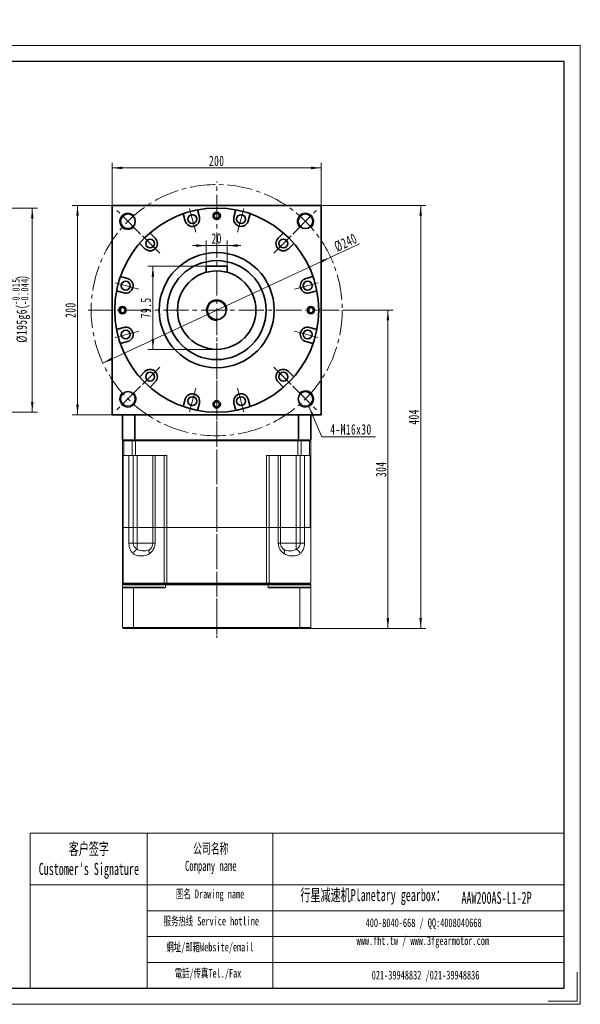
# Model space of a CAD drawing. Header units: millimetres. Extents: x 1957 to 3252, y -88 to 853.
# Tile 3 of 3: x 2716 to 3252, y -88 to 853. Entities that reach past the tile are written whole.
import ezdxf

# ---------------------------------------------------------------- set-up
doc = ezdxf.new("R2010")
doc.units = ezdxf.units.MM
doc.header["$LTSCALE"] = 2
doc.linetypes.add('CENTER', pattern=[10.16, 6.35, -1.27, 1.27, -1.27])
doc.linetypes.add('点画线', pattern=[18, 12, -2, 2, -2])
doc.layers.get('0').update_dxf_attribs({"lineweight": 18})
for name, color, linetype, lineweight in [('3中心线层', 1, 'CENTER', 18), ('7标注层', 4, 'Continuous', 18), ('SLD-0', 7, 'Continuous', 18), ('中心线层', 1, '点画线', 18), ('图框_外框线', 7, 'Continuous', 18), ('尺寸线层', 3, 'Continuous', 18), ('粗实线层', 7, 'Continuous', 35)]:
    doc.layers.add(name, color=color, linetype=linetype, lineweight=lineweight)
doc.styles.add('SLDTEXTSTYLE4', font='txt', dxfattribs={"width": 0.611111})
doc.styles.get("Standard").update_dxf_attribs({"font": 'txt', "width": 0.707})
doc.styles.add('标准', font='txt', dxfattribs={"width": 0.667})
doc.dimstyles.new('a4-1-1.5', dxfattribs={"dimtxt": 4.5, "dimasz": 4.5, "dimexe": 2.25, "dimexo": 0, "dimgap": 0.75, "dimtad": 1, "dimdec": 3, "dimdsep": 46, "dimtxsty": '标准', "dimblk": '_CAXARROW', "dimcen": 0, "dimdle": 6, "dimazin": 2, "dimtfac": 0.707107, "dimtdec": 3, "dimtix": 1, "dimtmove": 2, "dimatfit": 3, "dimfxl": 0, "dimfrac": 2, "dimtolj": 1, "dimtzin": 0, "dimarcsym": 0})

# ---------------------------------------------------------------- blocks, each defined once
blk = doc.blocks.new('*X23')
at = {"layer": '尺寸线层', "linetype": 'Continuous'}
for points in [[(2804.32, 711.03), (2814.22, 712.27), (2814.22, 709.79)], [(3004.32, 711.03), (2994.42, 712.27), (2994.42, 709.79)]]:
    blk.add_hatch(color=0, dxfattribs=at).paths.add_polyline_path(points, flags=0)
at = {"layer": '尺寸线层', "color": 0, "linetype": 'Continuous'}
for p, q in [((2804.32, 675.17), (2804.32, 715.98)), ((3004.32, 675.17), (3004.32, 715.98)), ((2804.32, 711.03), (3004.32, 711.03))]:
    blk.add_line(p, q, dxfattribs=at)
at = {"layer": '尺寸线层', "color": 0, "insert": (2904.32, 717.73), "char_height": 9.9, "width": 30.9812, "attachment_point": 5, "line_spacing_factor": 1.15057, "style": '标准'}
blk.add_mtext('\\T1.1;200', dxfattribs=at)
blk = doc.blocks.new('_CAXARROW')
blk.add_hatch(color=0).paths.add_polyline_path([(0, 0), (-1, 0.125), (-1, -0.125)], flags=0)
blk = doc.blocks.new('*X24')
at = {"layer": '尺寸线层', "linetype": 'Continuous'}
for points in [[(2771.27, 675.17), (2770.04, 665.27), (2772.51, 665.27)], [(2771.27, 475.17), (2770.04, 485.07), (2772.51, 485.07)]]:
    blk.add_hatch(color=0, dxfattribs=at).paths.add_polyline_path(points, flags=0)
at = {"layer": '尺寸线层', "color": 0, "linetype": 'Continuous'}
for p, q in [((2804.32, 675.17), (2766.32, 675.17)), ((2771.27, 475.17), (2771.27, 675.17)), ((2804.32, 475.17), (2766.32, 475.17))]:
    blk.add_line(p, q, dxfattribs=at)
at = {"layer": '尺寸线层', "color": 0, "insert": (2764.57, 575.17), "char_height": 9.9, "width": 30.9812, "attachment_point": 5, "rotation": 90, "line_spacing_factor": 1.15057, "style": '标准'}
blk.add_mtext('\\T1.1;200', dxfattribs=at)
blk = doc.blocks.new('*X25')
at = {"layer": '尺寸线层', "linetype": 'Continuous'}
for points in [[(3013.17, 625.7), (3004.71, 620.41), (3003.67, 622.66)], [(2795.48, 524.65), (2804.98, 527.69), (2803.94, 529.94)]]:
    blk.add_hatch(color=0, dxfattribs=at).paths.add_polyline_path(points, flags=0)
at = {"layer": '尺寸线层', "color": 0, "linetype": 'Continuous'}
blk.add_line((3040.83, 638.54), (2795.48, 524.65), dxfattribs=at)
at = {"layer": '尺寸线层', "color": 0, "insert": (3027.65, 639.64), "char_height": 9.9, "width": 45.9483, "attachment_point": 5, "rotation": 24.90217, "line_spacing_factor": 1.15057, "style": '标准'}
blk.add_mtext('\\T1.1;%%C240', dxfattribs=at)
blk = doc.blocks.new('*X26')
at = {"layer": '尺寸线层', "linetype": 'Continuous'}
blk.add_hatch(color=0, dxfattribs=at).paths.add_polyline_path([(-15.45, 28.83), (-10.39, 20.23), (-12.66, 19.25)], flags=0)
at = {"layer": '尺寸线层', "color": 0, "linetype": 'Continuous'}
blk.add_line((-15.45, 28.83), (-3, 0), dxfattribs=at)
at = {"layer": '尺寸线层', "color": 0}
for p, q in [((-3, 0), (0, 0)), ((0, 0), (48.26, 0)), ((0, 0), (0, 0))]:
    blk.add_line(p, q, dxfattribs=at)
at = {"layer": '尺寸线层', "color": 0, "insert": (4.95, 1.98), "char_height": 9.9, "width": 86.6109, "attachment_point": 7, "line_spacing_factor": 1.15057, "style": '标准'}
blk.add_mtext('\\T1.1;4-M16x30', dxfattribs=at)
blk = doc.blocks.new('*X42')
at = {"layer": '尺寸线层', "color": 0, "char_height": 9.9, "attachment_point": 1, "rotation": 90, "line_spacing_factor": 1.15057, "style": '标准'}
for s, insert, width in [('\\T1.1;{\\H0.707107x;-0.015}', (2708.91, 580.29), 86.3291), ('\\T1.1;)', (2712.93, 604.04), 248.5608), ('\\T1.1;{\\H0.707107x;-0.044}', (2717.26, 580.29), 86.3291), ('\\T1.1;%%C195g6(', (2712.93, 544.1), 248.5608)]:
    blk.add_mtext(s, dxfattribs=dict(at, insert=insert, width=width))
blk = doc.blocks.new('*X41')
at = {"layer": '尺寸线层', "linetype": 'Continuous'}
for points in [[(2728.04, 672.67), (2729.28, 662.77), (2726.81, 662.77)], [(2728.04, 477.67), (2729.28, 487.57), (2726.81, 487.57)]]:
    blk.add_hatch(color=0, dxfattribs=at).paths.add_polyline_path(points, flags=0)
at = {"layer": '尺寸线层', "color": 0, "linetype": 'Continuous'}
for p, q in [((2552.85, 672.67), (2732.99, 672.67)), ((2728.04, 672.67), (2728.04, 477.67)), ((2552.85, 477.67), (2732.99, 477.67))]:
    blk.add_line(p, q, dxfattribs=at)
at = {"layer": '尺寸线层', "color": 0}
blk.add_blockref('*X42', (0, 0), dxfattribs=at)
blk = doc.blocks.new('*X44')
at = {"layer": '尺寸线层', "linetype": 'Continuous'}
for points in [[(2843.35, 617.17), (2844.59, 607.27), (2842.12, 607.27)], [(2843.35, 537.67), (2844.59, 547.57), (2842.12, 547.57)]]:
    blk.add_hatch(color=0, dxfattribs=at).paths.add_polyline_path(points, flags=0)
at = {"layer": '尺寸线层', "color": 0, "linetype": 'Continuous'}
for p, q in [((2894.32, 617.17), (2838.4, 617.17)), ((2843.35, 617.17), (2843.35, 537.67)), ((2904.32, 537.67), (2838.4, 537.67))]:
    blk.add_line(p, q, dxfattribs=at)
at = {"layer": '尺寸线层', "color": 0, "insert": (2836.65, 577.42), "char_height": 9.9, "width": 36.7278, "attachment_point": 5, "rotation": 90, "line_spacing_factor": 1.15057, "style": '标准'}
blk.add_mtext('\\T1.1;79.5', dxfattribs=at)
blk = doc.blocks.new('*X45')
at = {"layer": '尺寸线层', "linetype": 'Continuous'}
for points in [[(2894.32, 636.83), (2884.42, 635.59), (2884.42, 638.07)], [(2914.32, 636.83), (2924.22, 635.59), (2924.22, 638.07)]]:
    blk.add_hatch(color=0, dxfattribs=at).paths.add_polyline_path(points, flags=0)
at = {"layer": '尺寸线层', "color": 0, "linetype": 'Continuous'}
for p, q in [((2894.32, 617.07), (2894.32, 641.78)), ((2914.32, 617.07), (2914.32, 641.78)), ((2927.52, 636.83), (2881.12, 636.83))]:
    blk.add_line(p, q, dxfattribs=at)
at = {"layer": '尺寸线层', "color": 0, "insert": (2904.32, 643.53), "char_height": 9.9, "width": 19.9096, "attachment_point": 5, "line_spacing_factor": 1.15057, "style": '标准'}
blk.add_mtext('\\T1.1;20', dxfattribs=at)
blk = doc.blocks.new('*X51')
at = {"layer": '尺寸线层', "linetype": 'Continuous'}
for points in [[(3099.3, 675.17), (3098.06, 665.27), (3100.53, 665.27)], [(3099.3, 271.17), (3098.06, 281.07), (3100.53, 281.07)]]:
    blk.add_hatch(color=0, dxfattribs=at).paths.add_polyline_path(points, flags=0)
at = {"layer": '尺寸线层', "color": 0, "linetype": 'Continuous'}
for p, q in [((3004.32, 675.17), (3104.25, 675.17)), ((3099.3, 271.17), (3099.3, 675.17)), ((2993.52, 271.17), (3104.25, 271.17))]:
    blk.add_line(p, q, dxfattribs=at)
at = {"layer": '尺寸线层', "color": 0, "insert": (3092.78, 473.17), "char_height": 9.9, "width": 28.7317, "attachment_point": 5, "rotation": 90, "line_spacing_factor": 1.15057, "style": '标准'}
blk.add_mtext('\\T1.1;404', dxfattribs=at)
blk = doc.blocks.new('*X52')
at = {"layer": '尺寸线层', "linetype": 'Continuous'}
for points in [[(3067.97, 575.17), (3069.21, 565.27), (3066.74, 565.27)], [(3067.97, 271.17), (3069.21, 281.07), (3066.74, 281.07)]]:
    blk.add_hatch(color=0, dxfattribs=at).paths.add_polyline_path(points, flags=0)
at = {"layer": '尺寸线层', "color": 0, "linetype": 'Continuous'}
for p, q in [((3027.32, 575.17), (3072.92, 575.17)), ((3067.97, 575.17), (3067.97, 271.17)), ((2993.52, 271.17), (3072.92, 271.17))]:
    blk.add_line(p, q, dxfattribs=at)
at = {"layer": '尺寸线层', "color": 0, "insert": (3061.46, 423.17), "char_height": 9.9, "width": 28.2915, "attachment_point": 5, "rotation": 90, "line_spacing_factor": 1.15057, "style": '标准'}
blk.add_mtext('\\T1.1;304', dxfattribs=at)

msp = doc.modelspace()

# ---------------------------------------------------------------- linework, layer by layer
at = {"color": 7, "linetype": 'Continuous', "lineweight": 15}
for p, q in [((2815.1241, 451.175), (2814.3241, 450.375)), ((2815.6285, 450.375), (2814.3241, 450.375)), ((2814.3241, 436.175), (2814.3241, 450.375)), ((2815.1241, 451.175), (2816.2198, 451.175)), ((2815.6285, 450.375), (2816.2198, 451.175)), ((2823.4966, 450.375), (2815.6285, 450.375)), ((2815.6285, 450.375), (2815.6285, 436.175)), ((2816.2198, 451.175), (2824.0355, 451.175)), ((2823.4966, 450.375), (2824.0355, 451.175)), ((2823.4966, 436.175), (2823.4966, 450.375)), ((2826.8645, 450.375), (2823.4966, 450.375)), ((2824.0355, 451.175), (2826.8645, 451.175)), ((2826.8645, 450.375), (2826.8645, 451.175)), ((2826.8645, 451.175), (2981.7838, 451.175)), ((2826.8645, 450.375), (2826.8645, 436.175)), ((2981.7838, 450.375), (2826.8645, 450.375)), ((2981.7838, 450.375), (2981.7838, 451.175)), ((2981.7838, 451.175), (2984.6127, 451.175)), ((2981.7838, 436.175), (2981.7838, 450.375)), ((2985.1516, 450.375), (2981.7838, 450.375)), ((2985.1516, 450.375), (2984.6127, 451.175)), ((2984.6127, 451.175), (2992.4285, 451.175)), ((2985.1516, 450.375), (2985.1516, 436.175)), ((2993.0198, 450.375), (2985.1516, 450.375)), ((2993.0198, 450.375), (2992.4285, 451.175)), ((2992.4285, 451.175), (2993.5241, 451.175)), ((2993.0198, 436.175), (2993.0198, 450.375)), ((2994.3241, 450.375), (2993.0198, 450.375)), ((2994.3241, 450.375), (2993.5241, 451.175)), ((2994.3241, 450.375), (2994.3241, 436.175)), ((2815.6285, 436.175), (2814.3241, 436.175)), ((2814.3241, 367.675), (2814.3241, 436.175)), ((2814.9651, 436.175), (2814.9651, 367.675)), ((2815.6285, 436.175), (2823.4966, 436.175)), ((2820.4276, 367.675), (2820.4276, 436.175)), ((2826.8645, 436.175), (2823.4966, 436.175)), ((2824.5201, 436.175), (2824.5201, 367.675)), ((2856.5617, 436.175), (2826.8645, 436.175)), ((2828.3101, 436.175), (2828.3101, 367.675)), ((2843.3101, 367.675), (2843.3101, 436.175)), ((2845.4376, 436.175), (2845.4376, 367.675)), ((2854.1123, 367.675), (2854.1123, 436.175)), ((2856.5617, 436.175), (2856.5617, 367.675)), ((2981.7838, 436.175), (2952.0866, 436.175)), ((2952.0866, 367.675), (2952.0866, 436.175)), ((2954.5359, 436.175), (2954.5359, 367.675)), ((2963.2106, 367.675), (2963.2106, 436.175)), ((2965.3381, 436.175), (2965.3381, 367.675)), ((2980.3381, 436.175), (2980.3381, 367.675)), ((2985.1516, 436.175), (2981.7838, 436.175)), ((2984.1282, 367.675), (2984.1282, 436.175)), ((2985.1516, 436.175), (2993.0198, 436.175)), ((2988.2207, 436.175), (2988.2207, 367.675)), ((2994.3241, 436.175), (2993.0198, 436.175)), ((2993.6831, 367.675), (2993.6831, 436.175)), ((2994.3241, 436.175), (2994.3241, 367.675)), ((2814.3241, 314.475), (2814.3241, 367.675)), ((2814.3241, 367.675), (2814.9651, 367.675)), ((2814.9651, 367.675), (2814.3241, 367.675)), ((2814.9651, 367.675), (2814.9651, 314.475)), ((2814.9651, 367.675), (2820.4276, 367.675)), ((2820.4276, 367.675), (2814.9651, 367.675)), ((2820.4276, 352.675), (2820.4276, 367.675)), ((2820.4276, 367.675), (2824.5201, 367.675)), ((2824.5201, 367.675), (2820.4276, 367.675)), ((2824.5201, 367.675), (2824.5201, 352.675)), ((2828.3101, 367.675), (2824.5201, 367.675)), ((2824.5201, 367.675), (2828.3101, 367.675)), ((2828.3101, 352.675), (2828.3101, 367.675)), ((2843.3101, 367.675), (2828.3101, 367.675)), ((2828.3101, 367.675), (2843.3101, 367.675)), ((2843.3101, 352.675), (2843.3101, 367.675)), ((2843.3101, 367.675), (2845.4376, 367.675)), ((2845.4376, 367.675), (2843.3101, 367.675)), ((2845.4376, 367.675), (2845.4376, 352.675)), ((2845.4376, 367.675), (2854.1123, 367.675)), ((2854.1123, 367.675), (2845.4376, 367.675)), ((2854.1123, 314.475), (2854.1123, 367.675)), ((2854.1123, 367.675), (2856.5617, 367.675)), ((2856.5617, 367.675), (2854.1123, 367.675)), ((2856.5617, 367.675), (2856.5617, 314.475)), ((2856.5617, 367.675), (2952.0866, 367.675)), ((2952.0866, 367.675), (2856.5617, 367.675)), ((2952.0866, 314.475), (2952.0866, 367.675)), ((2952.0866, 367.675), (2954.5359, 367.675)), ((2954.5359, 367.675), (2952.0866, 367.675)), ((2954.5359, 367.675), (2954.5359, 314.475)), ((2954.5359, 367.675), (2963.2106, 367.675)), ((2963.2106, 367.675), (2954.5359, 367.675)), ((2963.2106, 352.675), (2963.2106, 367.675)), ((2963.2106, 367.675), (2965.3381, 367.675)), ((2965.3381, 367.675), (2963.2106, 367.675)), ((2965.3381, 367.675), (2965.3381, 352.675)), ((2980.3381, 367.675), (2965.3381, 367.675)), ((2965.3381, 367.675), (2980.3381, 367.675)), ((2980.3381, 352.675), (2980.3381, 367.675)), ((2984.1282, 367.675), (2980.3381, 367.675)), ((2980.3381, 367.675), (2984.1282, 367.675)), ((2984.1282, 352.675), (2984.1282, 367.675)), ((2984.1282, 367.675), (2988.2207, 367.675)), ((2988.2207, 367.675), (2984.1282, 367.675)), ((2988.2207, 367.675), (2988.2207, 352.675)), ((2988.2207, 367.675), (2994.3241, 367.675)), ((2993.6831, 367.675), (2988.2207, 367.675)), ((2994.3241, 314.475), (2994.3241, 367.675)), ((2820.4276, 352.675), (2824.5201, 352.675)), ((2824.5201, 352.675), (2828.3101, 352.675)), ((2828.3101, 352.675), (2843.3101, 352.675)), ((2828.3101, 352.675), (2828.3101, 346.6551)), ((2845.4376, 352.675), (2843.3101, 352.675)), ((2963.2106, 352.675), (2965.3381, 352.675)), ((2965.3381, 352.675), (2980.3381, 352.675)), ((2980.3381, 352.675), (2980.3381, 346.6551)), ((2980.3381, 352.675), (2984.1282, 352.675)), ((2988.2207, 352.675), (2984.1282, 352.675)), ((2814.3241, 314.475), (2814.9651, 314.475)), ((2814.3241, 314.475), (2815.1241, 313.675)), ((2814.3241, 312.875), (2814.3241, 309.875)), ((2855.2706, 312.875), (2814.3241, 312.875)), ((2814.9651, 314.475), (2854.1123, 314.475)), ((2814.9651, 314.475), (2815.6626, 313.675)), ((2815.1241, 313.675), (2855.4749, 313.675)), ((2815.1241, 310.675), (2825.2545, 310.675)), ((2854.5042, 313.675), (2815.6626, 313.675)), ((2825.2545, 310.675), (2853.8305, 310.675)), ((2854.1123, 314.475), (2856.5617, 314.475)), ((2854.1123, 314.475), (2854.5042, 313.675)), ((2855.2706, 309.875), (2855.2706, 312.875)), ((2953.3777, 312.875), (2855.2706, 312.875)), ((2855.4749, 313.675), (2953.1734, 313.675)), ((2856.5617, 314.475), (2952.0866, 314.475)), ((2856.5617, 314.475), (2856.5617, 313.675)), ((2952.0866, 313.675), (2856.5617, 313.675)), ((2952.0866, 314.475), (2954.5359, 314.475)), ((2952.0866, 313.675), (2952.0866, 314.475)), ((2953.1734, 313.675), (2993.5241, 313.675)), ((2953.3777, 312.875), (2953.3777, 309.875)), ((2994.3241, 312.875), (2953.3777, 312.875)), ((2954.144, 313.675), (2954.5359, 314.475)), ((2993.5241, 313.675), (2954.144, 313.675)), ((2954.5359, 314.475), (2994.3241, 314.475)), ((2954.8178, 310.675), (2983.3937, 310.675)), ((2983.3937, 310.675), (2993.5241, 310.675)), ((2994.3241, 309.875), (2994.3241, 312.875)), ((2814.3241, 309.875), (2814.3241, 271.975)), ((2824.9516, 309.875), (2814.3241, 309.875)), ((2824.9516, 271.975), (2824.9516, 309.875)), ((2855.2706, 309.875), (2824.9516, 309.875)), ((2983.6967, 309.875), (2953.3777, 309.875)), ((2983.6967, 309.875), (2983.6967, 271.975)), ((2994.3241, 309.875), (2983.6967, 309.875)), ((2994.3241, 271.975), (2994.3241, 309.875)), ((2814.3241, 271.975), (2824.9516, 271.975)), ((2825.2545, 271.175), (2815.1241, 271.175)), ((2824.9516, 271.975), (2983.6967, 271.975)), ((2983.3937, 271.175), (2825.2545, 271.175)), ((2993.5241, 271.175), (2983.3937, 271.175)), ((2983.6967, 271.975), (2994.3241, 271.975))]:
    msp.add_line(p, q, dxfattribs=at)
for p, q in [((2994.3241, 451.175), (2814.3241, 451.175)), ((2837.7682, 75.5253), (2837.7682, -72.5204))]:
    msp.add_line(p, q)
for centre, radius, start, end in [((2830.9676, 340.174), 7.0047, 112.2952665, 159.3718253), ((2842.9082, 344.5483), 3.3657, 141.2467564, 214.5020006), ((2965.74, 344.5483), 3.3657, 325.4979994, 38.7532436), ((2977.6807, 340.174), 7.0047, 20.6281747, 67.7047335), ((2904.3241, 399.875), 102.5, 240.4869949, 241.4078774), ((2904.3241, 399.875), 102.5, 298.5921226, 299.5130051)]:
    msp.add_arc(centre, radius, start, end, dxfattribs=at)
for points, knots in [([(2824.412, 342.6418), (2824.157, 342.8808), (2823.5509, 343.4487), (2822.6938, 344.546), (2821.8897, 345.9183), (2821.25, 347.452), (2820.7837, 349.0981), (2820.4857, 350.8583), (2820.4469, 352.0695), (2820.4276, 352.675)], [0, 0, 0, 0, 1.25141625, 2.97427121, 4.69583669, 6.30778862, 7.91856099, 9.5177262, 11.11631517, 11.11631517, 11.11631517, 11.11631517]), ([(2824.5201, 352.675), (2824.5703, 352.0455), (2824.6289, 351.3103), (2825.0845, 349.9293), (2825.9056, 348.4855), (2827.1917, 347.3177), (2828.0688, 346.798), (2828.3101, 346.6551)], [0, 0, 0, 0, 1.7180794, 2.00681349, 4.12606595, 6.54573143, 7.46399079, 7.46399079, 7.46399079, 7.46399079]), ([(2845.4376, 352.675), (2845.431, 352.3786), (2845.4093, 351.4138), (2845.1355, 349.8004), (2844.5126, 347.9282), (2843.6108, 346.2356), (2842.2148, 344.3192), (2840.9495, 343.299), (2840.1345, 342.6418)], [0, 0, 0, 0, 0.83100156, 2.70515334, 4.58063208, 6.47071414, 8.36263912, 11.78658051, 11.78658051, 11.78658051, 11.78658051]), ([(2840.2835, 346.6551), (2840.7433, 347.0419), (2841.4416, 347.6293), (2842.2547, 348.7889), (2842.8435, 349.9411), (2843.1795, 351.1121), (2843.2979, 352.0942), (2843.3064, 352.497), (2843.3101, 352.675)], [0, 0, 0, 0, 2.17534723, 3.30338679, 4.42914988, 5.95037081, 6.52705842, 6.98357783, 6.98357783, 6.98357783, 6.98357783]), ([(2968.5137, 342.6418), (2968.1939, 342.8808), (2967.4337, 343.4487), (2966.3189, 344.546), (2965.2449, 345.9183), (2964.3676, 347.452), (2963.7159, 349.0981), (2963.2938, 350.8583), (2963.2383, 352.0695), (2963.2106, 352.675)], [0, 0, 0, 0, 1.32730253, 3.15463196, 4.98059372, 6.69029493, 8.39874505, 10.09488414, 11.79041206, 11.79041206, 11.79041206, 11.79041206]), ([(2965.3381, 352.675), (2965.3812, 352.0455), (2965.4315, 351.3103), (2965.8166, 349.9293), (2966.5012, 348.4855), (2967.523, 347.3177), (2968.1831, 346.798), (2968.3647, 346.6551)], [0, 0, 0, 0, 1.60705195, 1.87712717, 3.85942717, 6.1227266, 6.98164529, 6.98164529, 6.98164529, 6.98164529]), ([(2980.3381, 346.6551), (2980.9426, 347.0419), (2981.8606, 347.6293), (2982.8663, 348.7889), (2983.5795, 349.9411), (2983.9751, 351.1121), (2984.1138, 352.0942), (2984.1238, 352.497), (2984.1282, 352.675)], [0, 0, 0, 0, 2.3258383, 3.53191591, 4.73555957, 6.36201895, 6.97860195, 7.46670349, 7.46670349, 7.46670349, 7.46670349]), ([(2988.2207, 352.675), (2988.216, 352.3786), (2988.2007, 351.4138), (2988.0086, 349.8004), (2987.5657, 347.9282), (2986.9106, 346.2356), (2985.8759, 344.3192), (2984.8786, 343.299), (2984.2363, 342.6418)], [0, 0, 0, 0, 0.78341873, 2.55025728, 4.31834682, 6.10020348, 7.88379756, 11.11168535, 11.11168535, 11.11168535, 11.11168535]), ([(2840.1345, 342.6418), (2839.6693, 342.344), (2838.7384, 341.7483), (2836.8513, 340.9917), (2834.5201, 340.5014), (2832.1037, 340.4004), (2830.0284, 340.467), (2828.2355, 340.712), (2826.4889, 341.2507), (2825.2151, 341.9662), (2824.5596, 342.5176), (2824.412, 342.6418)], [0, 0, 0, 0, 1.45520559, 2.91154067, 5.61681055, 8.32949888, 10.21171253, 12.09272918, 14.08851505, 16.08034811, 16.65956975, 16.65956975, 16.65956975, 16.65956975]), ([(2828.3101, 346.6551), (2828.4236, 346.5804), (2828.958, 346.2285), (2830.0201, 345.7948), (2832.0884, 345.3763), (2834.4172, 345.2949), (2836.7093, 345.3796), (2838.5387, 345.6288), (2839.723, 346.3254), (2840.2835, 346.6551)], [0, 0, 0, 0, 0.37086152, 1.74660437, 3.15894507, 6.23308277, 8.36767356, 10.52459019, 12.4631246, 12.4631246, 12.4631246, 12.4631246]), ([(2968.3647, 346.6551), (2968.4698, 346.5804), (2968.9648, 346.2285), (2969.8905, 345.7948), (2971.6019, 345.3763), (2973.6202, 345.2949), (2976.1396, 345.3796), (2978.3924, 345.6288), (2979.713, 346.3254), (2980.3381, 346.6551)], [0, 0, 0, 0, 0.37081941, 1.74640602, 3.15858632, 6.2323749, 8.36672328, 10.52339495, 12.46170921, 12.46170921, 12.46170921, 12.46170921]), ([(2984.2363, 342.6418), (2983.8586, 342.344), (2983.1031, 341.7483), (2981.501, 340.9917), (2979.4111, 340.5014), (2977.0833, 340.4004), (2974.9539, 340.467), (2973.0205, 340.712), (2971.0328, 341.2507), (2969.5093, 341.9662), (2968.6968, 342.5176), (2968.5137, 342.6418)], [0, 0, 0, 0, 1.45519647, 2.91152242, 5.61677535, 8.32944667, 10.21164853, 12.09265338, 14.08842675, 16.08024732, 16.65946534, 16.65946534, 16.65946534, 16.65946534])]:
    msp.add_open_spline(points, degree=3, knots=knots, dxfattribs=at)
for points in [[(2814.3241, 312.875), (2815.1241, 313.675)], [(2815.1241, 310.675), (2814.3241, 309.875)], [(2825.2545, 310.675), (2824.9516, 309.875)], [(2855.2706, 312.875), (2855.4749, 313.675)], [(2953.1734, 313.675), (2953.3777, 312.875)], [(2983.6967, 309.875), (2983.3937, 310.675)], [(2993.5241, 313.675), (2994.3241, 314.475)], [(2993.5241, 313.675), (2994.3241, 312.875)], [(2994.3241, 309.875), (2993.5241, 310.675)], [(2814.3241, 271.975), (2815.1241, 271.175)], [(2825.2545, 271.175), (2824.9516, 271.975)], [(2983.3937, 271.175), (2983.6967, 271.975)], [(2993.5241, 271.175), (2994.3241, 271.975)]]:
    msp.add_open_spline(points, degree=1, dxfattribs=at)
at = {"layer": '3中心线层'}
msp.add_line((2904.3241, 563.9761), (2904.3241, 262.3062), dxfattribs=at)
at = {"layer": '7标注层', "color": 0}
msp.add_line((2726.0908, 75.5253), (2726.0908, -72.4951), dxfattribs=at)
at = {"layer": '中心线层'}
for p, q in [((2904.3241, 265.1746), (2904.3241, 698.175)), ((2831.6397, 647.8594), (2808.2676, 671.2314)), ((2878.3128, 672.2505), (2884.3728, 649.6345)), ((2930.3354, 672.2505), (2924.2755, 649.6345)), ((2977.0085, 647.8594), (3000.3806, 671.2314)), ((2833.2599, 646.2392), (2849.816, 629.6831)), ((2975.3884, 646.2392), (2958.8323, 629.6831)), ((2807.2486, 601.1863), (2829.8646, 595.1263)), ((3001.3997, 601.1863), (2978.7836, 595.1263)), ((2781.3241, 575.175), (3027.3241, 575.175)), ((2807.2486, 549.1636), (2829.8646, 555.2236)), ((3001.3997, 549.1636), (2978.7836, 555.2236)), ((2833.2599, 504.1107), (2849.816, 520.6668)), ((2975.3884, 504.1107), (2958.8323, 520.6668)), ((2831.6397, 502.4906), (2808.2676, 479.1185)), ((2878.3128, 478.0994), (2884.3728, 500.7154)), ((2930.3354, 478.0994), (2924.2755, 500.7154)), ((2977.0085, 502.4906), (3000.3806, 479.1185))]:
    msp.add_line(p, q, dxfattribs=at)
msp.add_circle((2904.3241, 575.175), 120, dxfattribs=at)
at = {"layer": '图框_外框线'}
for p, q in [((2726.0908, 75.5253), (2837.7682, 75.5253)), ((2837.7682, 75.5253), (2837.7682, -72.4951)), ((2837.7682, 75.5253), (3236.4886, 75.5253)), ((2958.0931, 75.5253), (2958.0931, -72.4951)), ((2726.0908, 26.1308), (2837.7682, 26.1308)), ((2837.7682, 26.1308), (3236.4886, 26.1308)), ((2837.7682, 1.4335), (3236.4886, 1.4335)), ((2837.7682, -23.2637), (3236.4886, -23.2637)), ((2837.7682, -47.961), (3236.4886, -47.961))]:
    msp.add_line(p, q, dxfattribs=at)
at = {"layer": '图框_外框线', "color": 3}
msp.add_lwpolyline([(1956.7332, -87.9138), (3251.9073, -87.9138), (3251.9073, 827.9593), (1956.7332, 827.9593)], close=True, dxfattribs=at)
at = {"layer": '图框_外框线', "color": 3, "lineweight": 25}
msp.add_lwpolyline([(2033.8269, -72.4951), (3236.4886, -72.4951), (3236.4886, 812.5406), (2033.8269, 812.5406)], close=True, dxfattribs=at)
at = {"layer": '图框_外框线', "color": 3}
msp.add_lwpolyline([(3248.8236, -57.0764), (3248.8236, -84.8301), (3221.0699, -84.8301)], dxfattribs=at)
at = {"layer": '粗实线层'}
for p, q in [((2887.7919, 663.92), (2886.1955, 669.8777)), ((2920.8564, 663.92), (2922.4527, 669.8777)), ((2874.2689, 660.2965), (2872.6726, 666.2542)), ((2934.3793, 660.2965), (2935.9757, 666.2542)), ((2845.6343, 643.7643), (2841.2729, 648.1256)), ((2963.014, 643.7643), (2967.3753, 648.1256)), ((2835.7348, 633.8648), (2831.3735, 638.2261)), ((2972.9135, 633.8648), (2977.2748, 638.2261)), ((2914.3241, 617.175), (2894.3241, 617.175)), ((2894.3241, 617.175), (2894.3241, 611.317)), ((2914.3241, 617.175), (2914.3241, 611.317)), ((2819.2025, 605.2301), (2813.2449, 606.8265)), ((2989.4457, 605.2301), (2995.4034, 606.8265)), ((2815.5791, 591.7072), (2809.6214, 593.3035)), ((2993.0692, 591.7072), (2999.0268, 593.3035)), ((2815.5791, 558.6427), (2809.6214, 557.0464)), ((2993.0692, 558.6427), (2999.0268, 557.0464)), ((2819.2025, 545.1198), (2813.2449, 543.5234)), ((2989.4457, 545.1198), (2995.4034, 543.5234)), ((2835.7348, 516.4851), (2831.3735, 512.1238)), ((2972.9135, 516.4851), (2977.2748, 512.1238)), ((2845.6343, 506.5856), (2841.2729, 502.2243)), ((2963.014, 506.5856), (2967.3753, 502.2243)), ((2874.2689, 490.0534), (2872.6726, 484.0957)), ((2934.3793, 490.0534), (2935.9757, 484.0957)), ((2887.7919, 486.4299), (2886.1955, 480.4722)), ((2920.8564, 486.4299), (2922.4527, 480.4722)), ((2814.3241, 475.175), (2814.3241, 451.175)), ((2826.0346, 451.175), (2826.0346, 475.175)), ((2982.6137, 451.175), (2982.6137, 475.175)), ((2994.3241, 451.175), (2994.3241, 475.175))]:
    msp.add_line(p, q, dxfattribs=at)
msp.add_lwpolyline([(2804.3241, 475.175), (2804.3241, 675.175), (3004.3241, 675.175), (3004.3241, 475.175)], close=True, dxfattribs=at)
for centre, radius in [((2904.3241, 575.175), 97.5), ((2904.3241, 665.175), 3.5), ((2819.4713, 660.0278), 7), ((2881.0304, 662.1083), 4.25), ((2904.3241, 665.175), 2.5), ((2927.6178, 662.1083), 4.25), ((2989.1769, 660.0278), 7), ((2840.6845, 638.8146), 4.25), ((2967.9637, 638.8146), 4.25), ((2904.3241, 575.175), 55), ((2904.3241, 575.175), 47.25), ((2904.3241, 575.175), 37.5), ((2817.3908, 598.4687), 4.25), ((2991.2574, 598.4687), 4.25), ((2904.3241, 575.175), 9), ((2814.3241, 575.175), 3.5), ((2814.3241, 575.175), 2.5), ((2994.3241, 575.175), 3.5), ((2994.3241, 575.175), 2.5), ((2817.3908, 551.8812), 4.25), ((2991.2574, 551.8812), 4.25), ((2840.6845, 511.5353), 4.25), ((2967.9637, 511.5353), 4.25), ((2819.4713, 490.3221), 7), ((2881.0304, 488.2416), 4.25), ((2927.6178, 488.2416), 4.25), ((2989.1769, 490.3221), 7), ((2904.3241, 485.175), 3.5), ((2904.3241, 485.175), 2.5)]:
    msp.add_circle(centre, radius, dxfattribs=at)
at = {"layer": '粗实线层', "lineweight": 18}
for centre, radius, start, end in [((2819.4713, 660.0278), 8, 43.0897868, 315), ((2904.3241, 665.175), 3, 358.4228528, 270), ((2989.1769, 660.0278), 8, 313.0897868, 225), ((2904.3241, 575.175), 10, 0, 270), ((2814.3241, 575.175), 3, 88.4228528, 360), ((2994.3241, 575.175), 3, 268.4228528, 180), ((2819.4713, 490.3221), 8, 133.0897868, 45), ((2989.1769, 490.3221), 8, 223.0897868, 135), ((2904.3241, 485.175), 3, 178.4228528, 90)]:
    msp.add_arc(centre, radius, start, end, dxfattribs=at)
at = {"layer": '粗实线层'}
for centre, radius, start, end in [((2887.1615, 670.1365), 1, 100.2447259, 194.9999606), ((2921.4868, 670.1365), 1, 345.0000394, 79.7552741), ((2871.7066, 665.9954), 1, 15.0000394, 109.7552741), ((2881.0304, 662.1083), 7, 195, 15), ((2927.6178, 662.1083), 7, 165, 345), ((2936.9416, 665.9954), 1, 70.2447259, 164.9999606), ((2841.9801, 648.8327), 1, 130.2447259, 224.9999606), ((2966.6682, 648.8327), 1, 315.0000394, 49.7552741), ((2840.6845, 638.8146), 7, 225, 45), ((2967.9637, 638.8146), 7, 135, 315), ((2830.6663, 637.519), 1, 45.0000394, 139.7552741), ((2977.9819, 637.519), 1, 40.2447259, 134.9999606), ((2813.5037, 607.7924), 1, 160.2447259, 254.9999606), ((2817.3908, 598.4687), 7, 255, 75), ((2991.2574, 598.4687), 7, 105, 285), ((2995.1445, 607.7924), 1, 285.0000394, 19.7552741), ((2809.3626, 592.3376), 1, 75.0000394, 169.7552741), ((2999.2857, 592.3376), 1, 10.2447259, 104.9999606), ((2809.3626, 558.0123), 1, 190.2447259, 284.9999606), ((2817.3908, 551.8812), 7, 285, 105), ((2991.2574, 551.8812), 7, 75, 255), ((2999.2857, 558.0123), 1, 255.0000394, 349.7552741), ((2813.5037, 542.5575), 1, 105.0000394, 199.7552741), ((2995.1445, 542.5575), 1, 340.2447259, 74.9999606), ((2840.6845, 511.5353), 7, 315, 135), ((2967.9637, 511.5353), 7, 45, 225), ((2830.6663, 512.8309), 1, 220.2447259, 314.9999606), ((2977.9819, 512.8309), 1, 225.0000394, 319.7552741), ((2841.9801, 501.5172), 1, 135.0000394, 229.7552741), ((2966.6682, 501.5172), 1, 310.2447259, 44.9999606), ((2881.0304, 488.2416), 7, 345, 165), ((2927.6178, 488.2416), 7, 15, 195), ((2871.7066, 484.3545), 1, 250.2447259, 344.9999606), ((2887.1615, 480.2134), 1, 165.0000394, 259.7552741), ((2921.4868, 480.2134), 1, 280.2447259, 14.9999606), ((2936.9416, 484.3545), 1, 195.0000394, 289.7552741)]:
    msp.add_arc(centre, radius, start, end, dxfattribs=at)

# ---------------------------------------------------------------- block references
at = {"layer": '尺寸线层'}
msp.add_blockref('*X26', (3007.977, 454.2281), dxfattribs=at)

# ---------------------------------------------------------------- texts
at = {"layer": 'SLD-0', "color": 1, "attachment_point": 2, "style": 'SLDTEXTSTYLE4'}
for s, insert, char_height, width in [("{\\fSimSun|b1|i0|c134|p2;客户签字\\PCustomer's Signature}", (2782.122, 66.3872), 11.525393, 143.377076), ('{\\fSimSun|b1|i0|c134|p2;公司名称\\PCompany name}', (2898.6938, 65.7753), 9.878908, 127.901016), ('{\\fSimSun|b1|i0|c134|p2;图名 Drawing name}', (2898.0185, 21.5782), 8.232423, 105.281865), ('{\\fSimSun|b1|i0|c134|p2;  \\H1.1667x;行星减速机Planetary gearbox\\fSimSun|b0|i0|c134|p2;：}', (3049.7884, 22.2132), 9.878908, 155.371912), ('{\\fSimSun|b1|i0|c134|p2;AAW200AS-L1-2P}', (3171.8381, 19.5904), 11.525393, 83.875815), ('{\\fSimSun|b1|i0|c134|p2;服务热线 Service hotline}', (2899.1859, -4.3085), 8.232423, 117.294112), ('{\\fSimSun|b1|i0|c134|p2;網址/邮箱Website/email}', (2897.904, -29.1115), 8.232423, 122.09213), ('{\\fSimSun|b1|i0|c134|p2;電話/传真Tel./Fax}', (2896.0596, -54.1079), 8.232423, 123.560541)]:
    msp.add_mtext(s, dxfattribs=dict(at, insert=insert, char_height=char_height, width=width))
at = {"layer": 'SLD-0', "color": 1, "char_height": 8.232423, "attachment_point": 2}
for s, insert, width in [('{\\fSimSun|b1|i0|c134|p2;400-8040-668 / QQ:4008040668}', (3102.1183, -5.8815), 239.690379), ('{\\fSimSun|b1|i0|c134|p2;www.fht.tw / www.3fgearmotor.com }', (3101.3592, -23.0285), 239.960204), ('{\\fSimSun|b1|i0|c134|p2;021-39948832 /021-39948836 }', (3103.9542, -55.9078), 183.227768)]:
    msp.add_mtext(s, dxfattribs=dict(at, insert=insert, width=width))

# ---------------------------------------------------------------- dimensions: what is measured, and where the dimension line sits
at = {"layer": '尺寸线层'}
dim = msp.add_linear_dim(base=(2728.0433, 477.675), p1=(2552.8468, 672.675), p2=(2552.8468, 477.675), angle=270, text='\\A1;%%C195g6({\\H0.707107x;\\S-0.015^ -0.044;})', dimstyle='a4-1-1.5', override={"dimpost": '%%C<>', "dimsah": 1, "dimtfill": 1, "dimtolj": 0, "dimtzin": 0}, dxfattribs=at)
dim.commit()
dim.dimension.update_dxf_attribs({"geometry": '*X41', "text_midpoint": (2716.8719, 575.175)})
for base, p1, p2, angle, picture, middle in [((3004.3241, 711.0279), (2804.3241, 675.175), (3004.3241, 675.175), 0, '*X23', (2904.3241, 717.7298)), ((2771.2736, 675.175), (2804.3241, 475.175), (2804.3241, 675.175), 90, '*X24', (2764.5718, 575.175)), ((3099.2975, 675.175), (2993.5241, 271.175), (3004.3241, 675.175), 90, '*X51', (3092.78, 473.175)), ((2843.3543, 537.675), (2894.3241, 617.175), (2904.3241, 537.675), 270, '*X44', (2836.6524, 577.425)), ((3067.9736, 271.175), (3027.3241, 575.175), (2993.5241, 271.175), 90, '*X52', (3061.4561, 423.175))]:
    dim = msp.add_linear_dim(base=base, p1=p1, p2=p2, angle=angle, dimstyle='a4-1-1.5', override={"dimsah": 1, "dimtfill": 1, "dimtzin": 0}, dxfattribs=at)
    dim.commit()
    dim.dimension.update_dxf_attribs({"geometry": picture, "text_midpoint": middle})
dim = msp.add_diameter_dim_2p(p1=(2795.4808, 524.6465), p2=(3013.1675, 625.7034), dimstyle='a4-1-1.5', override={"dimpost": '%%C<>', "dimsah": 1, "dimtfill": 1, "dimtzin": 0}, dxfattribs=at)
dim.commit()
dim.dimension.update_dxf_attribs({"geometry": '*X25', "text_midpoint": (3030.4094, 633.7076), "dimtype": 163})
dim = msp.add_linear_dim(base=(2894.3241, 636.8303), p1=(2914.3241, 617.075), p2=(2894.3241, 617.075), dimstyle='a4-1-1.5', override={"dimsah": 1, "dimtfac": 1, "dimtfill": 1, "dimtzin": 0}, dxfattribs=at)
dim.commit()
dim.dimension.update_dxf_attribs({"geometry": '*X45', "text_midpoint": (2904.3241, 643.5322)})

doc.saveas('drawing.dxf')
